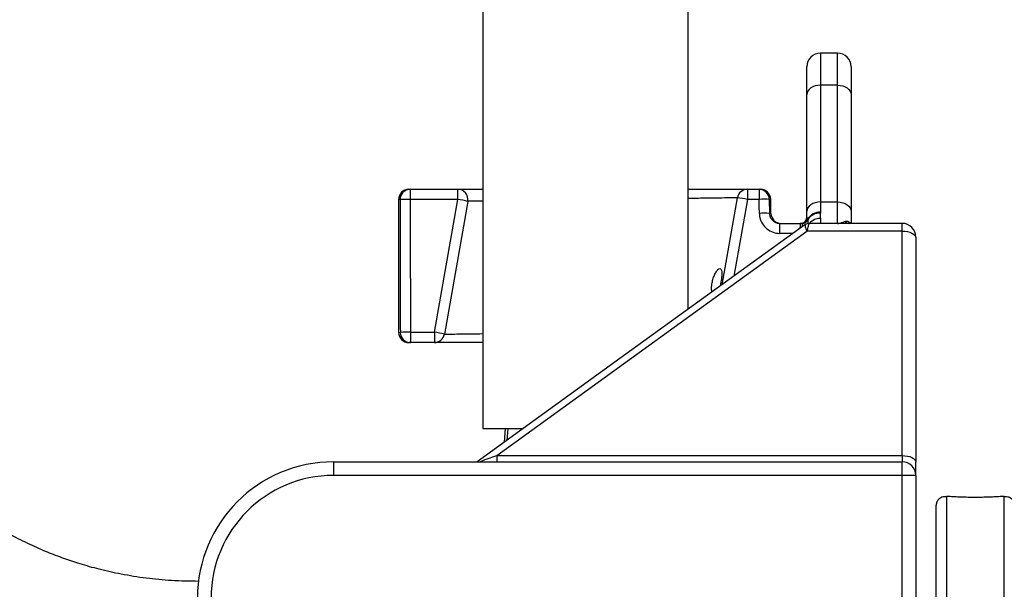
# Model space of a CAD drawing. Extents: x -35 to 1192, y 7 to 1887.
# Tile 5 of 14: x 256 to 545, y 340 to 507. Entities that reach past the tile are written whole.
import ezdxf

# ---------------------------------------------------------------- set-up
doc = ezdxf.new("R2010")
doc.units = 0
doc.layers.get('0').update_dxf_attribs({"linetype": 'CONTINUOUS'})

msp = doc.modelspace()

# ---------------------------------------------------------------- linework, layer by layer
at = {"color": 7, "linetype": 'CONTINUOUS'}
for p, q in [((391.6, 987.01), (391.6, 387.01)), ((451.9, 422.03), (451.9, 987.01)), ((495.75, 497.24), (490.75, 497.24)), ((490.75, 497.24), (490.75, 487.79)), ((495.75, 487.79), (495.75, 497.24)), ((486.75, 485.05), (486.75, 493.24)), ((499.75, 493.24), (499.75, 485.05)), ((490.75, 487.79), (490.75, 453.53)), ((495.75, 487.79), (490.75, 487.79)), ((495.75, 453.53), (495.75, 487.79)), ((486.75, 450.79), (486.75, 485.05)), ((499.75, 485.05), (499.75, 450.79)), ((369.86, 457.24), (370.24, 457.24)), ((370.24, 457.24), (384.22, 457.24)), ((370.24, 457.24), (370.24, 454.29)), ((384.22, 454.29), (384.22, 457.24)), ((469.31, 457.24), (472.74, 457.24)), ((469.31, 457.24), (469.31, 454.29)), ((472.74, 457.24), (473.13, 457.24)), ((472.74, 457.24), (472.74, 454.29)), ((366.86, 454.24), (366.86, 415.24)), ((367.26, 454.24), (366.86, 454.24)), ((384.22, 454.29), (370.24, 454.29)), ((377.34, 415.29), (384.22, 454.29)), ((461.86, 429.23), (466.36, 454.76)), ((469.31, 454.29), (465.34, 431.75)), ((472.74, 454.29), (469.31, 454.29)), ((475.72, 454.29), (475.78, 450.18)), ((476.13, 454.29), (475.72, 454.29)), ((476.2, 450.18), (476.13, 454.29)), ((387.17, 453.71), (380.3, 414.71)), ((490.75, 453.53), (490.75, 450.57)), ((490.75, 453.53), (495.75, 453.53)), ((495.75, 447.24), (495.75, 453.53)), ((475.78, 450.18), (476.2, 450.18)), ((486.75, 449.04), (486.75, 450.79)), ((486.75, 449.04), (486.95, 448.57)), ((487.03, 448.46), (487.07, 448.3)), ((487.07, 448.3), (487.07, 447.18)), ((490.75, 448.72), (490.75, 447.24)), ((499.75, 450.79), (499.75, 447.15)), ((478.83, 447.24), (484.75, 447.24)), ((478.83, 444.29), (478.83, 447.24)), ((484.75, 447.24), (484.75, 446.1)), ((485.25, 447.24), (484.75, 447.24)), ((484.75, 445.82), (484.75, 446.1)), ((490.75, 447.24), (487.4, 447.24)), ((514.75, 447.24), (490.75, 447.24)), ((514.75, 444.97), (514.75, 447.24)), ((395.66, 379.09), (486.75, 444.97)), ((482.67, 444.29), (478.83, 444.29)), ((514.75, 444.97), (486.75, 444.97)), ((514.75, 379.09), (514.75, 444.97)), ((518.75, 443.24), (518.75, 442.98)), ((518.75, 442.98), (518.75, 377.11)), ((367.32, 442.24), (367.34, 442.24)), ((367.32, 442.24), (367.32, 427.24)), ((366.86, 415.24), (367.35, 415.24)), ((370.33, 415.29), (370.33, 412.24)), ((370.33, 415.29), (377.34, 415.29)), ((377.34, 415.29), (377.34, 412.24)), ((370.33, 412.24), (369.86, 412.24)), ((377.34, 412.24), (370.33, 412.24)), ((391.6, 387.01), (403.38, 387.01)), ((397.9, 382.98), (398.25, 387.01)), ((398.94, 387.01), (398.63, 383.51)), ((395.66, 379.09), (395.66, 377.24)), ((395.66, 379.09), (514.75, 379.09)), ((514.75, 379.09), (514.75, 377.24)), ((347.75, 377.24), (514.75, 377.24)), ((347.75, 377.24), (347.75, 373.24)), ((514.75, 373.24), (514.75, 377.24)), ((518.75, 373.24), (518.75, 377.11)), ((514.75, 373.24), (347.75, 373.24)), ((514.75, 318.57), (514.75, 373.24)), ((518.75, 373.24), (514.75, 373.24)), ((518.75, 373.24), (518.75, 318.57)), ((524.75, 145.49), (524.75, 364.49)), ((524.97, 365.49), (524.92, 365.49)), ((527.75, 367.11), (527.75, 142.49)), ((544.75, 142.49), (544.75, 367.11))]:
    msp.add_line(p, q, dxfattribs=at)
at = {"color": 7, "linetype": 'CONTINUOUS', "flags": 128}
for points in [[(490.75, 487.79), (489.97, 487.74), (489.22, 487.58), (488.53, 487.33), (487.92, 486.99), (487.42, 486.57), (487.05, 486.1), (486.83, 485.58), (486.75, 485.05)], [(495.75, 487.79), (496.53, 487.74), (497.28, 487.58), (497.97, 487.33), (498.58, 486.99), (499.07, 486.57), (499.44, 486.1), (499.67, 485.58), (499.75, 485.05)], [(472.8, 450.18), (472.77, 452.2), (472.74, 454.29)], [(490.75, 453.53), (489.97, 453.48), (489.22, 453.32), (488.53, 453.07), (487.92, 452.73), (487.42, 452.31), (487.05, 451.84), (486.83, 451.33), (486.75, 450.79)], [(495.75, 453.53), (496.53, 453.48), (497.28, 453.32), (497.97, 453.07), (498.58, 452.73), (499.07, 452.31), (499.44, 451.84), (499.67, 451.33), (499.75, 450.79)], [(486.19, 446.83), (431.85, 407.53), (389.96, 377.24)], [(514.75, 444.97), (515.53, 444.93), (516.28, 444.82), (516.97, 444.63), (517.58, 444.39), (518.07, 444.09), (518.44, 443.74), (518.67, 443.37), (518.75, 442.98)], [(390.72, 377.24), (392.29, 377.92), (395.66, 379.09), (395.66, 379.09), (395.66, 379.09)], [(514.75, 379.09), (515.53, 379.05), (516.28, 378.94), (516.97, 378.76), (517.58, 378.51), (518.07, 378.21), (518.44, 377.87), (518.67, 377.49), (518.75, 377.11)]]:
    msp.add_lwpolyline(points, dxfattribs=at)
at = {"color": 7, "linetype": 'CONTINUOUS'}
for centre, radius, start, end in [((490.75, 493.24), 4, 90, 180), ((495.75, 493.24), 4, 0, 90), ((369.86, 454.24), 3, 90, 180), ((370.25, 454.25), 2.99, 90.2098, 180.2089), ((384.22, 454.24), 3, 350, 90), ((469.31, 454.24), 3, 90, 170), ((472.73, 454.25), 2.99, 0.7799, 89.789), ((473.13, 454.24), 3, 1, 90), ((369.73, 398.69), 55.6, 89.4724, 92.5422), ((377.35, 410.96), 43.86, 77.0523, 80.9841), ((461.02, 411.58), 43.5, 79.0175, 82.958), ((474.23, 398.5), 55.81, 88.4717, 91.5283), ((474.29, 394.35), 55.86, 88.4731, 91.5269), ((479.2, 450.24), 3, 181, 270), ((484.95, 449.04), 1.8, 270, 0), ((485.24, 449.01), 1.77, 270.3435, 345.5566), ((485.31, 449.03), 1.81, 271.4139, 341.6905), ((485.38, 449.01), 1.83, 271.2001, 337.0833), ((490.59, 446.52), 4.05, 87.7122, 151.4047), ((490.47, 446.31), 3.94, 86.1764, 149.6687), ((490.7, 444.63), 4.08, 89.2488, 140.4102), ((499.39, 449.66), 2.43, 229.6501, 269.5703), ((514.75, 443.24), 4, 0, 90), ((369.86, 415.24), 3, 180, 270), ((369.84, 358.15), 57.14, 89.5173, 92.4995), ((370.34, 415.22), 2.99, 179.7418, 269.7414), ((370.46, 371.91), 43.92, 77.0553, 80.9823), ((377.34, 415.24), 3, 270, 350), ((347.75, 337.24), 40, 90, 180), ((514.75, 373.24), 4, 0, 90), ((347.75, 337.24), 36, 90, 180), ((527.75, 364.49), 3, 160.531, 180)]:
    msp.add_arc(centre, radius, start, end, dxfattribs=at)
for centre, ratio, start_param, end_param in [((421.86, 813.24), 0.018462, 1.691598, 1.700733), ((421.86, 813.29), 0.017455, 1.691598, 1.704797), ((421.86, 813.24), 0.018462, 1.700733, 1.704797)]:
    msp.add_ellipse(centre, major_axis=(0, 2979.08), ratio=ratio, start_param=start_param, end_param=end_param, dxfattribs=at)
for points, knots in [([(384.22, 457.24), (384.32, 457.24), (384.53, 457.24), (386.22, 457.24), (388.53, 457.24), (390.68, 457.24), (391.6, 457.24)], [0, 0, 0, 0, 0.267659, 0.535318, 0.802971, 1, 1, 1, 1]), ([(451.9, 457.24), (452.97, 457.24), (455.86, 457.24), (459.82, 457.24), (463.71, 457.24), (466.63, 457.24), (468.34, 457.24), (469.18, 457.24), (469.27, 457.24), (469.31, 457.24)], [0, 0, 0, 0, 0.100559, 0.270227, 0.439895, 0.609366, 0.778836, 0.889418, 1, 1, 1, 1]), ([(466.36, 454.76), (466.32, 454.76), (466.23, 454.75), (465.46, 454.74), (463.9, 454.72), (461.21, 454.68), (457.6, 454.63), (454.45, 454.58), (452.34, 454.55), (451.9, 454.54)], [0, 0, 0, 0, 0.116422, 0.234275, 0.411197, 0.593282, 0.770374, 0.952619, 1, 1, 1, 1]), ([(391.6, 453.78), (390.71, 453.77), (389.15, 453.74), (387.84, 453.72), (387.25, 453.72), (387.19, 453.71), (387.17, 453.71)], [0, 0, 0, 0, 0.335142, 0.590969, 0.851254, 1, 1, 1, 1]), ([(472.8, 450.18), (472.83, 449.79), (472.92, 448.72), (473.61, 447.07), (474.97, 445.53), (476.79, 444.49), (478.15, 444.35), (478.83, 444.29)], [0, 0, 0, 0, 0.128025, 0.344486, 0.562484, 0.781254, 1, 1, 1, 1]), ([(475.78, 450.18), (475.8, 449.98), (475.84, 449.45), (476.19, 448.62), (476.88, 447.86), (477.8, 447.34), (478.49, 447.27), (478.83, 447.24)], [0, 0, 0, 0, 0.126864, 0.341705, 0.559356, 0.779258, 1, 1, 1, 1]), ([(486.95, 448.57), (486.97, 448.55), (486.99, 448.52), (487.01, 448.48), (487.03, 448.46)], [0, 0, 0, 0, 0.461594, 1, 1, 1, 1]), ([(490.73, 450.24), (490.71, 450.09), (490.69, 449.95), (490.65, 449.67), (490.65, 449.54), (490.67, 449.16), (490.75, 448.93), (490.75, 448.72)], [0, 0, 0, 0, 0.25, 0.25, 0.5, 0.5, 1, 1, 1, 1]), ([(490.75, 450.57), (490.75, 450.51), (490.75, 450.45), (490.74, 450.39), (490.74, 450.34), (490.73, 450.29), (490.73, 450.24)], [0, 0, 0, 0, 0.0003305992, 0.0003305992, 0.0003305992, 0.0006159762, 0.0006159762, 0.0006159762, 0.0006159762]), ([(485.35, 447.22), (485.33, 447.22), (485.32, 447.23), (485.3, 447.23), (485.28, 447.23), (485.26, 447.24), (485.25, 447.24)], [0, 0, 0, 0, 0.0002119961, 0.0002119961, 0.0002119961, 0.0003972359, 0.0003972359, 0.0003972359, 0.0003972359]), ([(485.42, 447.18), (485.41, 447.18), (485.4, 447.19), (485.39, 447.2), (485.38, 447.2), (485.37, 447.21), (485.35, 447.22)], [0, 0, 0, 0, 0.0001250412, 0.0001250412, 0.0001250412, 0.0003041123, 0.0003041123, 0.0003041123, 0.0003041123]), ([(485.45, 446.29), (485.47, 446.47), (485.54, 446.92), (485.47, 447.08), (485.42, 447.18)], [0, 0, 0, 0, 0.378472, 1, 1, 1, 1]), ([(487.4, 447.22), (487.2, 447.21), (486.82, 447.18), (486.41, 447), (486.24, 446.86), (486.2, 446.82)], [0, 0, 0, 0, 0.453862, 0.878217, 1, 1, 1, 1]), ([(486.75, 444.97), (486.75, 444.97), (486.74, 444.98), (486.67, 445.22), (486.47, 445.82), (486.29, 446.49), (486.23, 446.85), (486.22, 446.81), (486.21, 446.8)], [0, 0, 0, 0, 0.003943, 0.007058, 0.193277, 0.543806, 0.854397, 1, 1, 1, 1]), ([(487.4, 447.19), (487.38, 447.18), (487.33, 447.16), (487.17, 446.56), (486.96, 445.76), (486.8, 445.17), (486.75, 444.97), (486.75, 444.97)], [0, 0, 0, 0, 0.237387, 0.54634, 0.853601, 0.996692, 1, 1, 1, 1]), ([(495.75, 447.24), (495.75, 447.24), (495.77, 447.24), (495.88, 447.24), (496.59, 447.27), (497.25, 447.56), (497.82, 447.81)], [0, 0, 0, 0, 0.003993, 0.028335, 0.156819, 1, 1, 1, 1]), ([(497.82, 447.81), (498.02, 447.88), (498.39, 448.01), (499.07, 447.81), (499.36, 447.39), (499.46, 447.24)], [0, 0, 0, 0, 0.437378, 0.785069, 1, 1, 1, 1]), ([(499.37, 447.24), (499.31, 447.24), (499.2, 447.25), (499.2, 447.25), (499.2, 447.25)], [0, 0, 0, 0, 0.577772, 1, 1, 1, 1]), ([(367.34, 442.24), (367.33, 440.24), (367.33, 435.24), (367.32, 430.24), (367.32, 427.24)], [0, 0, 0, 0, 0.399987, 1, 1, 1, 1]), ([(458.91, 429.74), (459.02, 430.21), (459.23, 431.16), (459.75, 432.4), (460.35, 433.39), (460.96, 433.98), (461.44, 434.03), (461.72, 433.54), (461.8, 432.64), (461.73, 431.47), (461.55, 430.14), (461.38, 429.26), (461.29, 428.82)], [0, 0, 0, 0, 0.0986318, 0.1969668, 0.3030026, 0.41593, 0.5268927, 0.6291106, 0.7237426, 0.8158372, 0.9092828, 1, 1, 1, 1]), ([(458.87, 427.08), (458.83, 427.3), (458.74, 427.86), (458.77, 428.83), (458.88, 429.51), (458.91, 429.74)], [0, 0, 0, 0, 0.297799, 0.761781, 1, 1, 1, 1]), ([(380.3, 414.71), (380.39, 414.72), (380.58, 414.72), (382.11, 414.74), (384.54, 414.78), (387.68, 414.82), (390.35, 414.86), (391.6, 414.88)], [0, 0, 0, 0, 0.201522, 0.40892, 0.610412, 0.817759, 1, 1, 1, 1]), ([(391.6, 412.24), (391.08, 412.24), (388.83, 412.24), (385.55, 412.24), (381.94, 412.24), (379.32, 412.24), (377.66, 412.24), (377.45, 412.24), (377.34, 412.24)], [0, 0, 0, 0, 0.056528, 0.245316, 0.433985, 0.622654, 0.811327, 1, 1, 1, 1]), ([(308.21, 342.15), (305.52, 342.19), (300.34, 342.26), (292.7, 343), (285.61, 344.14), (279.13, 345.59), (273.51, 347.17), (268.47, 348.85), (263.58, 350.72), (258.39, 352.99), (252.72, 355.83), (246.57, 359.38), (240.01, 363.75), (233.17, 369.04), (226.84, 374.79), (221.12, 380.83), (216.03, 386.97), (211.19, 393.82), (207.81, 399.11), (206.26, 402.21), (206.02, 402.7)], [0, 0, 0, 0, 0.064614, 0.124537, 0.184136, 0.237246, 0.283965, 0.324365, 0.365031, 0.409723, 0.460474, 0.517332, 0.580369, 0.64963, 0.725047, 0.785584, 0.849467, 0.916633, 0.987006, 1, 1, 1, 1]), ([(524.97, 365.49), (525.15, 365.8), (525.6, 366.56), (526.58, 367.08), (527.42, 367.1), (527.75, 367.11)], [0, 0, 0, 0, 0.299876, 0.729921, 1, 1, 1, 1]), ([(544.75, 367.11), (544.21, 367.07), (543.13, 367), (541.26, 366.9), (539.26, 366.83), (537.17, 366.79), (535.06, 366.79), (532.99, 366.83), (531.02, 366.91), (529.23, 367.01), (528.23, 367.08), (527.75, 367.11)], [0, 0, 0, 0, 0.112712, 0.22542, 0.338155, 0.450886, 0.563156, 0.675428, 0.78749, 0.899555, 1, 1, 1, 1]), ([(544.75, 367.11), (545.2, 367.08), (546.1, 367.02), (547.01, 366.41), (547.38, 365.75), (547.53, 365.49)], [0, 0, 0, 0, 0.374334, 0.755532, 1, 1, 1, 1])]:
    msp.add_open_spline(points, degree=3, knots=knots, dxfattribs=at)

doc.saveas('drawing.dxf')
